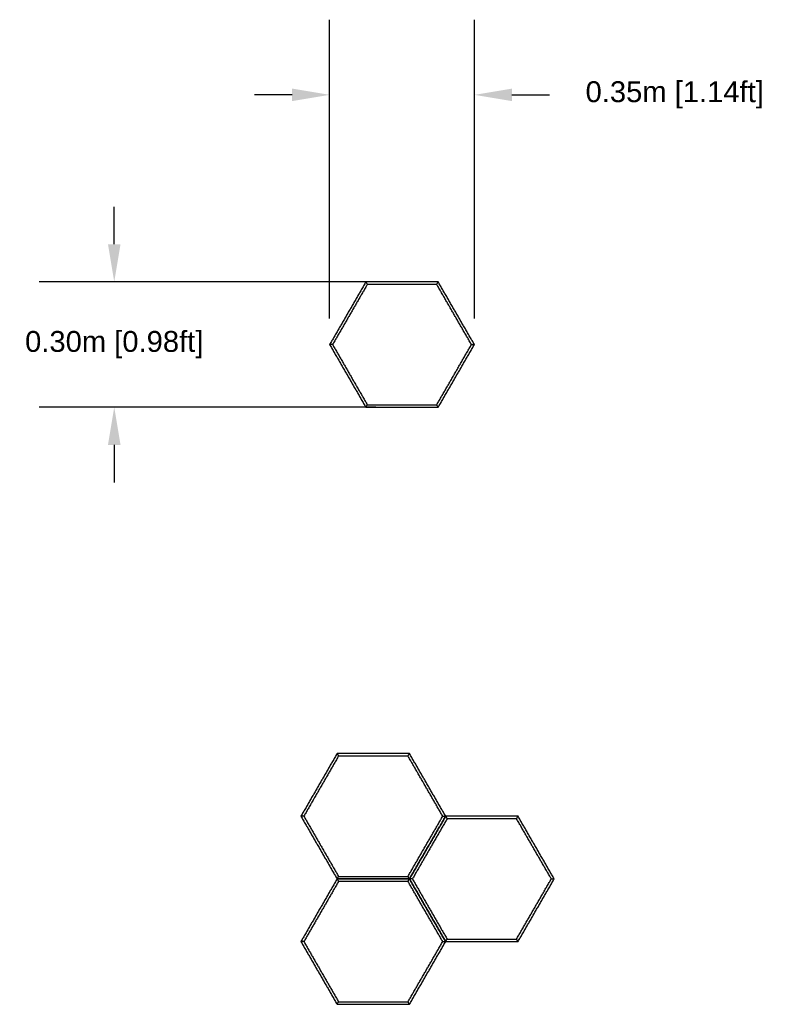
# Model space of a CAD drawing. Header units: millimetres. Extents: x 3126.21 to 3128.22, y 1979.2 to 1983.91.
# Tile 5 of 5: x 3126.24 to 3128.04, y 1981.55 to 1983.91. Entities that reach past the tile are written whole.
import ezdxf

# ---------------------------------------------------------------- set-up
doc = ezdxf.new("R2010")
doc.units = ezdxf.units.MM
doc.layers.add('Make2D$Visible$Curves', color=7, linetype='Continuous', true_color=0x000000)
doc.styles.get("Standard").update_dxf_attribs({"font": 'arial.ttf'})
doc.dimstyles.get("Standard").update_dxf_attribs({"dimtxt": 0.18, "dimasz": 0.18, "dimexe": 0.18, "dimexo": 0.0625, "dimgap": 0.09, "dimtad": 0, "dimtih": 1, "dimtoh": 1, "dimdec": 4, "dimzin": 0, "dimdsep": 46, "dimtxsty": 'Standard', "dimcen": 0.09, "dimadec": 0, "dimazin": 0, "dimtfac": 1, "dimtdec": 4, "dimtofl": 0, "dimtmove": 0, "dimatfit": 3, "dimfxl": 1, "dimtolj": 1, "dimtzin": 0, "dimarcsym": 0})

# ---------------------------------------------------------------- blocks, each defined once
blk = doc.blocks.new('Clematis1')
at = {"layer": 'Make2D$Visible$Curves', "color": 18, "lineweight": -3, "true_color": 0x000000}
for points, degree in [([(3127.0036, 1982.1498), (3126.9603, 1982.0747), (3126.917, 1981.9997)], 2), ([(3127.0071, 1982.1438), (3126.9655, 1982.0717), (3126.924, 1981.9997)], 2), ([(3127.0036, 1982.1498), (3127.0038, 1982.1496), (3127.004, 1982.1491), (3127.0044, 1982.1484), (3127.0048, 1982.1478), (3127.0052, 1982.1471), (3127.0056, 1982.1464), (3127.006, 1982.1458), (3127.0064, 1982.1451), (3127.0067, 1982.1444), (3127.007, 1982.144), (3127.0071, 1982.1438)], 3), ([(3127.177, 1982.1498), (3127.0903, 1982.1498), (3127.0036, 1982.1498)], 2), ([(3127.1735, 1982.1438), (3127.0903, 1982.1438), (3127.0071, 1982.1438)], 2), ([(3127.1735, 1982.1438), (3127.1736, 1982.144), (3127.1739, 1982.1444), (3127.1743, 1982.1451), (3127.1747, 1982.1458), (3127.175, 1982.1464), (3127.1754, 1982.1471), (3127.1758, 1982.1478), (3127.1762, 1982.1484), (3127.1766, 1982.1491), (3127.1769, 1982.1496), (3127.177, 1982.1498)], 3), ([(3127.2567, 1981.9997), (3127.2151, 1982.0717), (3127.1735, 1982.1438)], 2), ([(3127.2637, 1981.9997), (3127.2203, 1982.0747), (3127.177, 1982.1498)], 2), ([(3126.924, 1981.9997), (3126.9237, 1981.9997), (3126.9232, 1981.9997), (3126.9224, 1981.9997), (3126.9216, 1981.9997), (3126.9209, 1981.9997), (3126.9201, 1981.9997), (3126.9193, 1981.9997), (3126.9185, 1981.9997), (3126.9178, 1981.9997), (3126.9172, 1981.9997), (3126.917, 1981.9997)], 3), ([(3126.917, 1981.9997), (3126.9603, 1981.9246), (3127.0036, 1981.8496)], 2), ([(3126.924, 1981.9997), (3126.9655, 1981.9276), (3127.0071, 1981.8556)], 2), ([(3127.1735, 1981.8556), (3127.2151, 1981.9276), (3127.2567, 1981.9997)], 2), ([(3127.2637, 1981.9997), (3127.2203, 1981.9246), (3127.177, 1981.8496)], 2), ([(3127.177, 1981.8496), (3127.2203, 1981.9246), (3127.2637, 1981.9997)], 2), ([(3127.2671, 1981.9936), (3127.2255, 1981.9216), (3127.184, 1981.8496)], 2), ([(3127.2567, 1981.9997), (3127.2569, 1981.9997), (3127.2575, 1981.9997), (3127.2582, 1981.9997), (3127.259, 1981.9997), (3127.2598, 1981.9997), (3127.2606, 1981.9997), (3127.2613, 1981.9997), (3127.2621, 1981.9997), (3127.2629, 1981.9997), (3127.2634, 1981.9997), (3127.2637, 1981.9997)], 3), ([(3127.2637, 1981.9997), (3127.2638, 1981.9995), (3127.264, 1981.999), (3127.2644, 1981.9983), (3127.2648, 1981.9977), (3127.2652, 1981.997), (3127.2656, 1981.9963), (3127.266, 1981.9957), (3127.2664, 1981.995), (3127.2667, 1981.9943), (3127.267, 1981.9939), (3127.2671, 1981.9936)], 3), ([(3127.437, 1981.9997), (3127.3503, 1981.9997), (3127.2637, 1981.9997)], 2), ([(3127.4335, 1981.9936), (3127.3503, 1981.9936), (3127.2671, 1981.9936)], 2), ([(3127.4335, 1981.9936), (3127.4336, 1981.9939), (3127.4339, 1981.9943), (3127.4343, 1981.995), (3127.4347, 1981.9957), (3127.435, 1981.9963), (3127.4354, 1981.997), (3127.4358, 1981.9977), (3127.4362, 1981.9983), (3127.4366, 1981.999), (3127.4369, 1981.9995), (3127.437, 1981.9997)], 3), ([(3127.5167, 1981.8496), (3127.4751, 1981.9216), (3127.4335, 1981.9936)], 2), ([(3127.5237, 1981.8496), (3127.4803, 1981.9246), (3127.437, 1981.9997)], 2), ([(3127.0036, 1981.8496), (3126.9603, 1981.7745), (3126.917, 1981.6995)], 2), ([(3127.0071, 1981.8435), (3126.9655, 1981.7715), (3126.924, 1981.6995)], 2), ([(3127.0036, 1981.8496), (3127.0038, 1981.8498), (3127.004, 1981.8502), (3127.0044, 1981.8509), (3127.0048, 1981.8516), (3127.0052, 1981.8522), (3127.0056, 1981.8529), (3127.006, 1981.8536), (3127.0064, 1981.8543), (3127.0067, 1981.8549), (3127.007, 1981.8554), (3127.0071, 1981.8556)], 3), ([(3127.0036, 1981.8496), (3127.0038, 1981.8493), (3127.004, 1981.8489), (3127.0044, 1981.8482), (3127.0048, 1981.8476), (3127.0052, 1981.8469), (3127.0056, 1981.8462), (3127.006, 1981.8455), (3127.0064, 1981.8449), (3127.0067, 1981.8442), (3127.007, 1981.8438), (3127.0071, 1981.8435)], 3), ([(3127.177, 1981.8496), (3127.0903, 1981.8496), (3127.0036, 1981.8496)], 2), ([(3127.0036, 1981.8496), (3127.0903, 1981.8496), (3127.177, 1981.8496)], 2), ([(3127.0071, 1981.8556), (3127.0903, 1981.8556), (3127.1735, 1981.8556)], 2), ([(3127.1735, 1981.8435), (3127.0903, 1981.8435), (3127.0071, 1981.8435)], 2), ([(3127.177, 1981.8496), (3127.1769, 1981.8498), (3127.1766, 1981.8502), (3127.1762, 1981.8509), (3127.1758, 1981.8516), (3127.1754, 1981.8522), (3127.175, 1981.8529), (3127.1747, 1981.8536), (3127.1743, 1981.8543), (3127.1739, 1981.8549), (3127.1736, 1981.8554), (3127.1735, 1981.8556)], 3), ([(3127.1735, 1981.8435), (3127.1736, 1981.8438), (3127.1739, 1981.8442), (3127.1743, 1981.8449), (3127.1747, 1981.8455), (3127.175, 1981.8462), (3127.1754, 1981.8469), (3127.1758, 1981.8476), (3127.1762, 1981.8482), (3127.1766, 1981.8489), (3127.1769, 1981.8493), (3127.177, 1981.8496)], 3), ([(3127.2567, 1981.6995), (3127.2151, 1981.7715), (3127.1735, 1981.8435)], 2), ([(3127.2637, 1981.6995), (3127.2203, 1981.7745), (3127.177, 1981.8496)], 2), ([(3127.184, 1981.8496), (3127.1837, 1981.8496), (3127.1832, 1981.8496), (3127.1824, 1981.8496), (3127.1816, 1981.8496), (3127.1809, 1981.8496), (3127.1801, 1981.8496), (3127.1793, 1981.8496), (3127.1785, 1981.8496), (3127.1778, 1981.8496), (3127.1772, 1981.8496), (3127.177, 1981.8496)], 3), ([(3127.177, 1981.8496), (3127.2203, 1981.7745), (3127.2637, 1981.6995)], 2), ([(3127.184, 1981.8496), (3127.2255, 1981.7775), (3127.2671, 1981.7055)], 2), ([(3127.4335, 1981.7055), (3127.4751, 1981.7775), (3127.5167, 1981.8496)], 2), ([(3127.437, 1981.6995), (3127.4803, 1981.7745), (3127.5237, 1981.8496)], 2), ([(3127.5167, 1981.8496), (3127.5169, 1981.8496), (3127.5175, 1981.8496), (3127.5182, 1981.8496), (3127.519, 1981.8496), (3127.5198, 1981.8496), (3127.5206, 1981.8496), (3127.5213, 1981.8496), (3127.5221, 1981.8496), (3127.5229, 1981.8496), (3127.5234, 1981.8496), (3127.5237, 1981.8496)], 3), ([(3126.924, 1981.6995), (3126.9237, 1981.6995), (3126.9232, 1981.6995), (3126.9224, 1981.6995), (3126.9216, 1981.6995), (3126.9209, 1981.6995), (3126.9201, 1981.6995), (3126.9193, 1981.6995), (3126.9185, 1981.6995), (3126.9178, 1981.6995), (3126.9172, 1981.6995), (3126.917, 1981.6995)], 3), ([(3126.917, 1981.6995), (3126.9603, 1981.6244), (3127.0036, 1981.5493)], 2), ([(3126.924, 1981.6995), (3126.9655, 1981.6274), (3127.0071, 1981.5554)], 2), ([(3127.1735, 1981.5554), (3127.2151, 1981.6274), (3127.2567, 1981.6995)], 2), ([(3127.177, 1981.5493), (3127.2203, 1981.6244), (3127.2637, 1981.6995)], 2), ([(3127.2567, 1981.6995), (3127.2569, 1981.6995), (3127.2575, 1981.6995), (3127.2582, 1981.6995), (3127.259, 1981.6995), (3127.2598, 1981.6995), (3127.2606, 1981.6995), (3127.2613, 1981.6995), (3127.2621, 1981.6995), (3127.2629, 1981.6995), (3127.2634, 1981.6995), (3127.2637, 1981.6995)], 3), ([(3127.2637, 1981.6995), (3127.2638, 1981.6997), (3127.264, 1981.7001), (3127.2644, 1981.7008), (3127.2648, 1981.7015), (3127.2652, 1981.7021), (3127.2656, 1981.7028), (3127.266, 1981.7035), (3127.2664, 1981.7041), (3127.2667, 1981.7048), (3127.267, 1981.7053), (3127.2671, 1981.7055)], 3), ([(3127.2637, 1981.6995), (3127.3503, 1981.6995), (3127.437, 1981.6995)], 2), ([(3127.2671, 1981.7055), (3127.3503, 1981.7055), (3127.4335, 1981.7055)], 2), ([(3127.437, 1981.6995), (3127.4369, 1981.6997), (3127.4366, 1981.7001), (3127.4362, 1981.7008), (3127.4358, 1981.7015), (3127.4354, 1981.7021), (3127.435, 1981.7028), (3127.4347, 1981.7035), (3127.4343, 1981.7041), (3127.4339, 1981.7048), (3127.4336, 1981.7053), (3127.4335, 1981.7055)], 3), ([(3127.0036, 1981.5493), (3127.0038, 1981.5496), (3127.004, 1981.55), (3127.0044, 1981.5507), (3127.0048, 1981.5514), (3127.0052, 1981.552), (3127.0056, 1981.5527), (3127.006, 1981.5534), (3127.0064, 1981.554), (3127.0067, 1981.5547), (3127.007, 1981.5552), (3127.0071, 1981.5554)], 3), ([(3127.0071, 1981.5554), (3127.0903, 1981.5554), (3127.1735, 1981.5554)], 2), ([(3127.177, 1981.5493), (3127.1769, 1981.5496), (3127.1766, 1981.55), (3127.1762, 1981.5507), (3127.1758, 1981.5514), (3127.1754, 1981.552), (3127.175, 1981.5527), (3127.1747, 1981.5534), (3127.1743, 1981.554), (3127.1739, 1981.5547), (3127.1736, 1981.5552), (3127.1735, 1981.5554)], 3), ([(3127.0036, 1981.5493), (3127.0903, 1981.5493), (3127.177, 1981.5493)], 2)]:
    blk.add_open_spline(points, degree=degree, dxfattribs=at)
blk = doc.blocks.new('Clematis0')
at = {"layer": 'Make2D$Visible$Curves', "color": 18, "lineweight": -3, "true_color": 0x000000}
for points, degree in [([(3127.0725, 1983.279), (3127.0292, 1983.2039), (3126.9858, 1983.1289)], 2), ([(3127.0725, 1983.279), (3127.0726, 1983.2787), (3127.0729, 1983.2783), (3127.0733, 1983.2776), (3127.0737, 1983.277), (3127.074, 1983.2763), (3127.0744, 1983.2756), (3127.0748, 1983.2749), (3127.0752, 1983.2743), (3127.0756, 1983.2736), (3127.0759, 1983.2732), (3127.076, 1983.2729)], 3), ([(3127.2458, 1983.279), (3127.1592, 1983.279), (3127.0725, 1983.279)], 2), ([(3127.2424, 1983.2729), (3127.2425, 1983.2732), (3127.2427, 1983.2736), (3127.2431, 1983.2743), (3127.2435, 1983.2749), (3127.2439, 1983.2756), (3127.2443, 1983.2763), (3127.2447, 1983.277), (3127.2451, 1983.2776), (3127.2454, 1983.2783), (3127.2457, 1983.2787), (3127.2458, 1983.279)], 3), ([(3127.3325, 1983.1289), (3127.2892, 1983.2039), (3127.2458, 1983.279)], 2), ([(3127.076, 1983.2729), (3127.0344, 1983.2009), (3126.9928, 1983.1289)], 2), ([(3127.2424, 1983.2729), (3127.1592, 1983.2729), (3127.076, 1983.2729)], 2), ([(3127.3255, 1983.1289), (3127.2839, 1983.2009), (3127.2424, 1983.2729)], 2), ([(3126.9928, 1983.1289), (3126.9925, 1983.1289), (3126.992, 1983.1289), (3126.9913, 1983.1289), (3126.9905, 1983.1289), (3126.9897, 1983.1289), (3126.9889, 1983.1289), (3126.9882, 1983.1289), (3126.9874, 1983.1289), (3126.9866, 1983.1289), (3126.9861, 1983.1289), (3126.9858, 1983.1289)], 3), ([(3126.9858, 1983.1289), (3127.0292, 1983.0538), (3127.0725, 1982.9787)], 2), ([(3126.9928, 1983.1289), (3127.0344, 1983.0568), (3127.076, 1982.9848)], 2), ([(3127.2424, 1982.9848), (3127.2839, 1983.0568), (3127.3255, 1983.1289)], 2), ([(3127.2458, 1982.9787), (3127.2892, 1983.0538), (3127.3325, 1983.1289)], 2), ([(3127.3255, 1983.1289), (3127.3258, 1983.1289), (3127.3263, 1983.1289), (3127.3271, 1983.1289), (3127.3279, 1983.1289), (3127.3286, 1983.1289), (3127.3294, 1983.1289), (3127.3302, 1983.1289), (3127.331, 1983.1289), (3127.3317, 1983.1289), (3127.3322, 1983.1289), (3127.3325, 1983.1289)], 3), ([(3127.0725, 1982.9787), (3127.0726, 1982.979), (3127.0729, 1982.9794), (3127.0733, 1982.9801), (3127.0737, 1982.9808), (3127.074, 1982.9814), (3127.0744, 1982.9821), (3127.0748, 1982.9828), (3127.0752, 1982.9834), (3127.0756, 1982.9841), (3127.0759, 1982.9846), (3127.076, 1982.9848)], 3), ([(3127.0725, 1982.9787), (3127.1592, 1982.9787), (3127.2458, 1982.9787)], 2), ([(3127.076, 1982.9848), (3127.1592, 1982.9848), (3127.2424, 1982.9848)], 2), ([(3127.2458, 1982.9787), (3127.2457, 1982.979), (3127.2454, 1982.9794), (3127.2451, 1982.9801), (3127.2447, 1982.9808), (3127.2443, 1982.9814), (3127.2439, 1982.9821), (3127.2435, 1982.9828), (3127.2431, 1982.9834), (3127.2427, 1982.9841), (3127.2425, 1982.9846), (3127.2424, 1982.9848)], 3)]:
    blk.add_open_spline(points, degree=degree, dxfattribs=at)
blk = doc.blocks.new('*D9')
at = {"color": 0, "lineweight": -2, "transparency": 16777216}
for p, q in [((3126.4699, 1983.369), (3126.4699, 1983.459)), ((3127.0967, 1983.279), (3126.2899, 1983.279)), ((3127.0967, 1982.9787), (3126.2899, 1982.9787)), ((3126.4699, 1982.8887), (3126.4699, 1982.7987))]:
    blk.add_line(p, q, dxfattribs=at)
at = {"color": 0, "transparency": 16777216}
for points in [[(3126.4549, 1983.369), (3126.4849, 1983.369), (3126.4699, 1983.279)], [(3126.4549, 1982.8887), (3126.4849, 1982.8887), (3126.4699, 1982.9787)]]:
    blk.add_solid(points, dxfattribs=at)
at = {"layer": 'Defpoints', "color": 0, "transparency": 16777216}
for p in [(3127.1592, 1983.279), (3126.4699, 1982.9787), (3127.1592, 1982.9787)]:
    blk.add_point(p, dxfattribs=at)
at = {"color": 0, "transparency": 16777216, "insert": (3126.4699, 1983.1289), "char_height": 0.1, "attachment_point": 5}
blk.add_mtext('\\A1;{\\H0.5x;0.30m [0.98ft]}', dxfattribs=at)
blk = doc.blocks.new('*D13')
at = {"color": 0, "lineweight": -2, "transparency": 16777216}
for p, q in [((3126.9858, 1983.1914), (3126.9858, 1983.9068)), ((3127.3325, 1983.1914), (3127.3325, 1983.9068)), ((3126.8958, 1983.7268), (3126.8058, 1983.7268)), ((3127.4225, 1983.7268), (3127.5125, 1983.7268))]:
    blk.add_line(p, q, dxfattribs=at)
at = {"color": 0, "transparency": 16777216}
for points in [[(3126.8958, 1983.7418), (3126.8958, 1983.7118), (3126.9858, 1983.7268)], [(3127.4225, 1983.7418), (3127.4225, 1983.7118), (3127.3325, 1983.7268)]]:
    blk.add_solid(points, dxfattribs=at)
at = {"layer": 'Defpoints', "color": 0, "transparency": 16777216}
for p in [(3127.3325, 1983.7268), (3126.9858, 1983.1289), (3127.3325, 1983.1289)]:
    blk.add_point(p, dxfattribs=at)
at = {"color": 0, "transparency": 16777216, "insert": (3127.8123, 1983.7268), "char_height": 0.1, "attachment_point": 5}
blk.add_mtext('\\A1;{\\H0.5x;0.35m [1.14ft]}', dxfattribs=at)

msp = doc.modelspace()

# ---------------------------------------------------------------- block references
for name in ['Clematis0', 'Clematis1']:
    msp.add_blockref(name, (0, 0))

# ---------------------------------------------------------------- dimensions: what is measured, and where the dimension line sits
dim = msp.add_linear_dim(base=(3127.3325, 1983.7268), p1=(3126.9858, 1983.1289), p2=(3127.3325, 1983.1289), text='{\\H0.5x;<>}', dimstyle='Standard', override={"dimtxt": 0.1, "dimasz": 0.09, "dimdec": 2, "dimpost": '<>m'})
dim.commit()
dim.dimension.update_dxf_attribs({"geometry": '*D13', "text_midpoint": (3127.8123, 1983.7268)})
dim = msp.add_linear_dim(base=(3126.4699, 1982.9787), p1=(3127.1592, 1983.279), p2=(3127.1592, 1982.9787), angle=90, text='{\\H0.5x;<>}', dimstyle='Standard', override={"dimtxt": 0.1, "dimasz": 0.09, "dimdec": 2, "dimpost": '<>m'})
dim.commit()
dim.dimension.update_dxf_attribs({"geometry": '*D9', "text_midpoint": (3126.4699, 1983.1289)})

doc.saveas('drawing.dxf')
